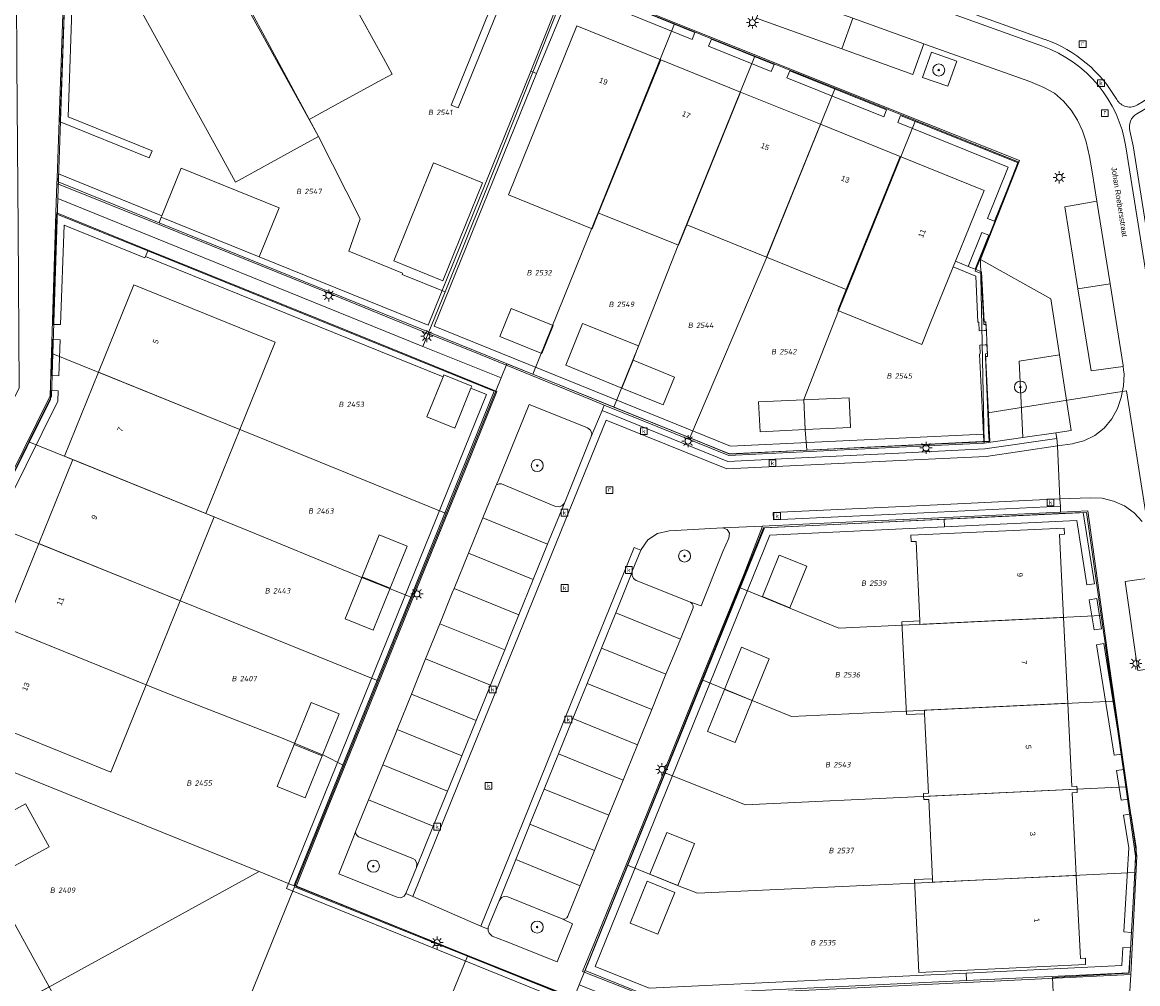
# Model space of a CAD drawing. Header units: metres. Extents: x 207466 to 209466, y 475780 to 477780.
# Tile 104 of 189: x 208340 to 208414, y 476683 to 476747. Entities that reach past the tile are written whole.
import ezdxf
from ezdxf.enums import TextEntityAlignment as Align

# ---------------------------------------------------------------- set-up
doc = ezdxf.new("R2010")
doc.units = ezdxf.units.M
doc.layers.get('0').update_dxf_attribs({"color": 253, "linetype": 'CONTINUOUS'})
for name, color, linetype, lineweight, true_color in [('B-RO-GR-BEPLANTING_CULTUUR_VASTE PLANTENVAK-GV', 7, 'CONTINUOUS', 0, 0x6d8a47), ('B-RO-GR-BOOM-S', 7, 'CONTINUOUS', 0, 0x6d8a47), ('B-RO-OG-BEBOUWING-GV', 7, 'CONTINUOUS', 0, 0xa50000), ('N-RO-GR-GROENVOORZIENING-GV', 7, 'CONTINUOUS', 0, 0x6d8a47)]:
    doc.layers.add(name, color=color, linetype=linetype, lineweight=lineweight, true_color=true_color)
for name, color, linetype, lineweight in [('B-RO-KL-ET_LS_OV_LICHTMAST-S', 253, 'CONTINUOUS', 0), ('B-RO-OG-BEBOUWING-T18', 7, 'CONTINUOUS', 0), ('B-RO-OG-TERREIN_ERF-GV', 253, 'CONTINUOUS', 0), ('B-RO-OG-TERREIN_ONBEGROEID-GV', 253, 'CONTINUOUS', 0), ('B-RO-RI-GWA_KOLK-S', 253, 'CONTINUOUS', 0), ('B-RO-RI-GWA_RIOOLPUT-S', 253, 'CONTINUOUS', 0), ('B-RO-VH-VERHARDING_STRAATBAKSTEEN-GV', 253, 'CONTINUOUS', 0), ('B-WE-KG-GRENS_PERCEEL-GV', 150, 'CONTINUOUS', 18), ('B-WE-KG-GRENS_PERCEEL-S', 150, 'CONTINUOUS', 25), ('N-RO-IE-TERREINAFSCHEIDING_KUNSTMATIG_MUUR-GV', 253, 'CONTINUOUS', 0), ('N-RO-KL-ET_LS_OV_LICHTMAST-S', 253, 'CONTINUOUS', 0), ('N-RO-OG-TOPOGRAFIE-T18', 7, 'CONTINUOUS', 0), ('N-RO-RI-GWA_KOLK-S', 253, 'CONTINUOUS', 0), ('N-RO-VH-VERHARDING_STRAATBAKSTEEN-GV', 253, 'CONTINUOUS', 0)]:
    doc.layers.add(name, color=color, linetype=linetype, lineweight=lineweight)
doc.styles.add('NLCS-ISO', font='NLCS-ISO.ttf')
doc.styles.add('NLCS-ISO-M200-T18', font='NLCS-ISO.ttf', dxfattribs={"height": 1.8})

# ---------------------------------------------------------------- blocks, each defined once
blk = doc.blocks.new('SKL-ET_OV_LICHTMAST-SO1')
at = {"color": 0, "linetype": 'ByBlock', "lineweight": -2}
blk.add_circle((0, 0), 1, dxfattribs=at)
for points in [[(-1.25, 0), (-2, 0)], [(-1.4142, 1.4142), (-0.8839, 0.8839)], [(0, 2), (0, 1.25)], [(0.8839, 0.8839), (1.4142, 1.4142)], [(2, 0), (1.25, 0)], [(-1.4142, -1.4142), (-0.8839, -0.8839)], [(0, -1.25), (0, -2)], [(0.8839, -0.8839), (1.4142, -1.4142)]]:
    blk.add_open_spline(points, degree=1, dxfattribs=at)
blk = doc.blocks.new('SRI-KOLK-SO1')
at = {"color": 0, "linetype": 'ByBlock', "lineweight": -2, "flags": 128}
blk.add_lwpolyline([(-1.125, -1.125), (1.125, -1.125), (1.125, 1.125), (-1.125, 1.125), (-1.125, -1.125)], dxfattribs=at)
at = {"color": 0, "linetype": 'ByBlock', "lineweight": -2, "insert": (0, 0), "char_height": 1.5, "attachment_point": 5, "line_spacing_factor": 0.8, "style": 'NLCS-ISO'}
blk.add_mtext('{\\C0;k}', dxfattribs=at)
blk = doc.blocks.new('SRI-PUT_INSPECTIEPUT_RIOOLPUT-SO1')
at = {"color": 0, "linetype": 'ByBlock', "lineweight": -2, "flags": 128}
blk.add_lwpolyline([(-1.125, -1.125), (1.125, -1.125), (1.125, 1.125), (-1.125, 1.125), (-1.125, -1.125)], dxfattribs=at)
at = {"color": 0, "linetype": 'ByBlock', "lineweight": -2, "insert": (0, 0.2828), "char_height": 1.5, "attachment_point": 5, "line_spacing_factor": 0.8, "style": 'NLCS-ISO'}
blk.add_mtext('{\\C0;r}', dxfattribs=at)
blk = doc.blocks.new('SGR-BOOM_01-SO1')
at = {"linetype": 'Continuous'}
h = blk.add_hatch(color=0, dxfattribs=at)
edge = h.paths.add_edge_path()
edge.add_arc((0, 0), 0.25, 0, 360)
at = {"color": 0, "linetype": 'ByBlock', "lineweight": -2}
for radius in [2, 0.25]:
    blk.add_circle((0, 0), radius, dxfattribs=at)
blk = doc.blocks.new('SKG-PERCEELNUMMER-SO')
at = {"style": 'NLCS-ISO', "oblique": 10, "flags": 1}
blk.add_attdef('GEMEENTECODE', text='', height=1.8, dxfattribs=at).set_placement((0, 2.55), align=Align.MIDDLE_CENTER)
at = {"style": 'NLCS-ISO', "oblique": 10}
blk.add_attdef('SECTIE', text='', height=1.8, dxfattribs=at).set_placement((-0.5, 0), align=Align.MIDDLE_RIGHT)
blk.add_attdef('PERCEELNUMMER', text='', height=1.8, dxfattribs=at).set_placement((0.5, 0), align=Align.MIDDLE_LEFT)

msp = doc.modelspace()

# ---------------------------------------------------------------- linework, layer by layer
at = {"layer": 'B-RO-GR-BEPLANTING_CULTUUR_VASTE PLANTENVAK-GV', "flags": 128}
for points in [[(208403.14, 476730.834), (208403.381, 476718.658), (208405.936, 476719.032), (208405.693, 476724.085), (208408.357, 476724.509), (208408.313, 476724.789), (208407.789, 476728.215), (208403.14, 476730.834)], [(208405.936, 476719.032), (208408.125, 476719.352), (208409.148, 476719.501), (208408.357, 476724.509), (208405.693, 476724.085), (208405.936, 476719.032)], [(208375.562, 476714.696), (208377.332, 476719.092), (208377.369, 476719.305), (208377.284, 476719.514), (208377.089, 476719.679), (208376.17, 476720.045), (208373.222, 476721.217), (208371.164, 476716.169), (208370.987, 476715.778), (208371.072, 476715.89), (208371.244, 476715.962), (208371.386, 476715.958), (208374.973, 476714.461), (208375.209, 476714.443), (208375.393, 476714.503), (208375.562, 476714.696)], [(208383.914, 476708.134), (208384.628, 476707.895), (208386.059, 476711.473), (208386.461, 476712.36), (208386.497, 476712.688), (208386.35, 476712.936), (208386.049, 476713.043), (208382.504, 476712.863), (208381.723, 476712.681), (208381.083, 476712.256), (208380.656, 476711.61), (208380.636, 476711.562), (208380.055, 476710.171), (208380.058, 476709.895), (208380.149, 476709.697), (208380.323, 476709.57), (208383.914, 476708.134)], [(208363.537, 476688.972), (208364.477, 476688.59), (208364.719, 476688.55), (208364.935, 476688.65), (208365.055, 476688.82), (208365.064, 476688.833), (208365.768, 476690.546), (208365.788, 476690.815), (208365.665, 476691.049), (208365.509, 476691.154), (208361.907, 476692.592), (208361.752, 476692.733), (208361.715, 476692.888), (208361.739, 476692.982), (208361.58, 476692.561), (208360.608, 476690.13), (208363.537, 476688.972)], [(208371.701, 476685.654), (208375.088, 476684.312), (208376.1, 476686.817), (208375.408, 476687.153), (208371.82, 476688.609), (208371.579, 476688.635), (208371.398, 476688.559), (208371.242, 476688.336), (208370.518, 476686.6), (208370.516, 476686.473), (208370.515, 476686.363), (208370.571, 476686.192), (208370.784, 476686.012), (208371.701, 476685.654)]]:
    msp.add_lwpolyline(points, dxfattribs=at)
at = {"layer": 'B-RO-OG-BEBOUWING-GV', "flags": 128}
for points in [[(208352.607, 476751.059), (208358.083, 476741.128), (208358.649, 476740.101), (208360.364, 476741.038), (208363.476, 476742.739), (208364.151, 476743.108), (208363.573, 476744.156), (208358.098, 476754.086), (208352.607, 476751.059)], [(208352.592, 476738.101), (208353.777, 476735.951), (208357.848, 476738.196), (208359.268, 476738.978), (208358.649, 476740.101), (208358.083, 476741.128), (208352.607, 476751.059), (208347.116, 476748.031), (208352.592, 476738.101)], [(208377.391, 476732.859), (208377.822, 476733.917), (208378.371, 476735.263), (208381.956, 476744.06), (208376.395, 476746.313), (208372.828, 476737.508), (208371.853, 476735.102), (208377.391, 476732.859)], [(208377.962, 476733.861), (208378.069, 476733.817), (208383.128, 476731.768), (208383.673, 476733.115), (208387.239, 476741.92), (208381.956, 476744.06), (208378.371, 476735.263), (208377.822, 476733.917), (208377.962, 476733.861)], [(208392.522, 476739.78), (208387.239, 476741.92), (208383.673, 476733.115), (208388.956, 476730.975), (208392.522, 476739.78)], [(208397.805, 476737.641), (208392.522, 476739.78), (208388.956, 476730.975), (208394.239, 476728.835), (208397.805, 476737.641)], [(208399.8, 476726.583), (208401.32, 476730.337), (208401.471, 476730.707), (208403.366, 476735.388), (208397.805, 476737.641), (208394.239, 476728.835), (208393.675, 476727.443), (208399.236, 476725.191), (208399.8, 476726.583)], [(208348.89, 476733.717), (208348.852, 476733.625), (208355.34, 476730.997), (208356.654, 476734.241), (208350.166, 476736.869), (208348.89, 476733.717)], [(208364.257, 476730.73), (208367.501, 476729.416), (208370.129, 476735.904), (208366.885, 476737.218), (208364.257, 476730.73)], [(208344.694, 476723.36), (208354.056, 476719.568), (208356.398, 476725.352), (208347.037, 476729.143), (208344.694, 476723.36)], [(208374.823, 476726.45), (208372.043, 476727.576), (208371.292, 476725.723), (208374.072, 476724.596), (208374.823, 476726.45)], [(208380.115, 476724.161), (208380.46, 476725.104), (208376.766, 476726.58), (208375.655, 476723.82), (208379.364, 476722.313), (208380.115, 476724.161)], [(208382.861, 476723.032), (208380.115, 476724.161), (208379.364, 476722.313), (208382.107, 476721.198), (208382.861, 476723.032)], [(208354.056, 476719.568), (208344.694, 476723.36), (208342.442, 476717.799), (208342.998, 476717.573), (208351.803, 476714.007), (208354.056, 476719.568)], [(208369.371, 476722.293), (208369.427, 476722.432), (208367.573, 476723.183), (208367.517, 476723.044), (208366.447, 476720.402), (208368.301, 476719.651), (208369.371, 476722.293)], [(208391.425, 476721.524), (208388.431, 476721.389), (208388.523, 476719.416), (208391.52, 476719.562), (208391.425, 476721.524)], [(208394.419, 476721.658), (208391.425, 476721.524), (208391.52, 476719.562), (208394.517, 476719.708), (208394.419, 476721.658)], [(208351.803, 476714.007), (208342.998, 476717.573), (208340.746, 476712.012), (208350.107, 476708.22), (208352.359, 476713.782), (208351.803, 476714.007)], [(208362.158, 476709.813), (208364.012, 476709.062), (208365.138, 476711.843), (208363.284, 476712.593), (208362.158, 476709.813)], [(208408.371, 476712.6), (208408.698, 476712.621), (208408.678, 476713.026), (208398.515, 476712.556), (208398.533, 476712.146), (208398.863, 476712.142), (208399.112, 476706.881), (208399.123, 476706.651), (208408.641, 476707.11), (208408.371, 476712.6)], [(208350.107, 476708.22), (208340.746, 476712.012), (208338.493, 476706.451), (208347.854, 476702.659), (208350.107, 476708.22)], [(208391.624, 476710.507), (208389.783, 476711.249), (208388.677, 476708.502), (208390.489, 476707.749), (208391.624, 476710.507)], [(208364.012, 476709.062), (208362.158, 476709.813), (208361.032, 476707.032), (208362.885, 476706.281), (208364.012, 476709.062)], [(208408.641, 476707.11), (208399.123, 476706.651), (208399.112, 476706.881), (208397.925, 476706.825), (208398.222, 476700.68), (208399.425, 476700.735), (208399.414, 476700.973), (208408.916, 476701.43), (208408.641, 476707.11)], [(208347.854, 476702.659), (208338.493, 476706.451), (208336.151, 476700.667), (208345.512, 476696.876), (208347.854, 476702.659)], [(208389.127, 476704.377), (208387.294, 476705.136), (208386.166, 476702.353), (208388.001, 476701.61), (208389.127, 476704.377)], [(208388.001, 476701.61), (208386.166, 476702.353), (208385.037, 476699.571), (208386.875, 476698.842), (208388.001, 476701.61)], [(208357.653, 476698.691), (208359.507, 476697.94), (208360.633, 476700.72), (208358.779, 476701.471), (208357.653, 476698.691)], [(208408.916, 476701.43), (208399.414, 476700.973), (208399.425, 476700.735), (208399.682, 476695.48), (208399.345, 476695.464), (208399.359, 476695.254), (208409.532, 476695.744), (208409.519, 476695.943), (208409.192, 476695.927), (208408.916, 476701.43)], [(208359.507, 476697.94), (208357.653, 476698.691), (208356.527, 476695.91), (208358.38, 476695.159), (208359.507, 476697.94)], [(208409.202, 476695.493), (208409.536, 476695.527), (208409.532, 476695.744), (208399.359, 476695.254), (208399.373, 476695.045), (208399.701, 476695.064), (208399.946, 476689.806), (208399.958, 476689.572), (208409.477, 476690.03), (208409.202, 476695.493)], [(208333.717, 476691.398), (208335.276, 476688.558), (208341.413, 476691.926), (208339.854, 476694.766), (208333.717, 476691.398)], [(208384.181, 476692.134), (208382.347, 476692.88), (208381.232, 476690.116), (208383.067, 476689.36), (208384.181, 476692.134)], [(208382.874, 476688.888), (208381.052, 476689.645), (208379.913, 476686.854), (208381.741, 476686.129), (208382.874, 476688.888)], [(208409.477, 476690.03), (208399.958, 476689.572), (208399.946, 476689.806), (208398.75, 476689.75), (208399.055, 476683.604), (208410.098, 476684.134), (208410.082, 476684.549), (208409.754, 476684.532), (208409.733, 476684.957), (208409.477, 476690.03)], [(208341.428, 476682.649), (208338.426, 476688.119), (208328.485, 476682.663), (208330.2, 476679.538), (208329.674, 476679.249), (208330.961, 476676.904), (208341.428, 476682.649)]]:
    msp.add_lwpolyline(points, dxfattribs=at)
at = {"layer": 'B-RO-OG-TERREIN_ERF-GV', "flags": 128}
for points in [[(208352.592, 476738.101), (208347.116, 476748.031), (208352.607, 476751.059), (208358.098, 476754.086), (208363.573, 476744.156), (208364.151, 476743.108), (208363.476, 476742.739), (208360.364, 476741.038), (208358.649, 476740.101), (208359.268, 476738.978), (208357.848, 476738.196), (208353.777, 476735.951), (208352.592, 476738.101)], [(208342.388, 476749.03), (208341.951, 476736.213), (208341.937, 476735.859), (208348.979, 476733.027), (208359.796, 476728.651), (208366.332, 476725.993), (208366.577, 476725.893), (208369.975, 476724.522), (208377.395, 476721.509), (208378.205, 476721.181)], [(208378.205, 476721.181), (208386.459, 476717.843), (208391.825, 476718.114), (208397.732, 476718.391), (208403.381, 476718.658), (208403.14, 476730.834), (208405.715, 476737.376), (208397.508, 476740.652), (208388.962, 476744.079), (208378.978, 476748.101)], [(208377.391, 476732.859), (208371.853, 476735.102), (208372.828, 476737.508), (208376.395, 476746.313), (208381.956, 476744.06), (208387.239, 476741.92), (208392.522, 476739.78), (208397.805, 476737.641), (208403.366, 476735.388), (208401.471, 476730.707), (208401.32, 476730.337), (208399.8, 476726.583), (208399.236, 476725.191), (208393.675, 476727.443), (208394.239, 476728.835), (208388.956, 476730.975), (208383.673, 476733.115), (208383.128, 476731.768), (208378.069, 476733.817), (208377.962, 476733.861), (208377.822, 476733.917), (208377.391, 476732.859)], [(208348.852, 476733.625), (208348.89, 476733.717), (208350.166, 476736.869), (208356.654, 476734.241), (208355.34, 476730.997), (208348.852, 476733.625)], [(208364.257, 476730.73), (208366.885, 476737.218), (208370.129, 476735.904), (208367.501, 476729.416), (208364.257, 476730.73)], [(208369.317, 476684.661), (208366.246, 476685.888), (208360.655, 476688.142), (208357.787, 476689.302), (208359.481, 476693.524), (208362.322, 476700.461), (208366.076, 476709.744), (208369.001, 476716.936), (208371.092, 476722.084), (208365.351, 476724.415), (208359.195, 476726.922), (208348.087, 476731.404), (208341.858, 476733.94), (208341.857, 476733.909), (208341.477, 476721.797), (208336.206, 476711.158)], [(208347.854, 476702.659), (208345.512, 476696.876), (208336.151, 476700.667), (208338.493, 476706.451), (208340.746, 476712.012), (208342.998, 476717.573), (208342.442, 476717.799), (208344.694, 476723.36), (208347.037, 476729.143), (208356.398, 476725.352), (208354.056, 476719.568), (208351.803, 476714.007), (208352.359, 476713.782), (208350.107, 476708.22), (208347.854, 476702.659)], [(208374.823, 476726.45), (208374.072, 476724.596), (208371.292, 476725.723), (208372.043, 476727.576), (208374.823, 476726.45)], [(208379.364, 476722.313), (208375.655, 476723.82), (208376.766, 476726.58), (208380.46, 476725.104), (208380.115, 476724.161), (208382.861, 476723.032), (208382.107, 476721.198), (208379.364, 476722.313)], [(208369.371, 476722.293), (208368.301, 476719.651), (208366.447, 476720.402), (208367.517, 476723.044), (208367.573, 476723.183), (208369.427, 476722.432), (208369.371, 476722.293)], [(208391.52, 476719.562), (208388.523, 476719.416), (208388.431, 476721.389), (208391.425, 476721.524), (208394.419, 476721.658), (208394.517, 476719.708), (208391.52, 476719.562)], [(208394.051, 476682.53), (208413.093, 476683.46), (208413.494, 476691.299), (208412.943, 476695.107), (208411.533, 476704.944), (208410.237, 476714.179), (208408.443, 476714.093), (208398.471, 476713.618), (208391.364, 476713.293), (208388.685, 476713.162), (208387.465, 476710.009), (208384.831, 476703.504), (208382.077, 476696.721), (208380.142, 476691.928), (208377.632, 476685.744), (208376.77, 476683.665), (208381.206, 476681.911), (208394.051, 476682.53)], [(208362.158, 476709.813), (208363.284, 476712.593), (208365.138, 476711.843), (208364.012, 476709.062), (208362.885, 476706.281), (208361.032, 476707.032), (208362.158, 476709.813)], [(208399.425, 476700.735), (208398.222, 476700.68), (208397.925, 476706.825), (208399.112, 476706.881), (208398.863, 476712.142), (208398.533, 476712.146), (208398.515, 476712.556), (208408.678, 476713.026), (208408.698, 476712.621), (208408.371, 476712.6), (208408.641, 476707.11), (208408.916, 476701.43), (208409.192, 476695.927), (208409.519, 476695.943), (208409.532, 476695.744), (208409.536, 476695.527), (208409.202, 476695.493), (208409.477, 476690.03), (208409.733, 476684.957), (208409.754, 476684.532), (208410.082, 476684.549), (208410.098, 476684.134), (208399.055, 476683.604), (208398.75, 476689.75), (208399.946, 476689.806), (208399.701, 476695.064), (208399.373, 476695.045), (208399.359, 476695.254), (208399.345, 476695.464), (208399.682, 476695.48), (208399.425, 476700.735)], [(208391.624, 476710.507), (208390.489, 476707.749), (208388.677, 476708.502), (208389.783, 476711.249), (208391.624, 476710.507)], [(208388.001, 476701.61), (208386.875, 476698.842), (208385.037, 476699.571), (208386.166, 476702.353), (208387.294, 476705.136), (208389.127, 476704.377), (208388.001, 476701.61)], [(208357.653, 476698.691), (208358.779, 476701.471), (208360.633, 476700.72), (208359.507, 476697.94), (208358.38, 476695.159), (208356.527, 476695.91), (208357.653, 476698.691)], [(208333.717, 476691.398), (208339.854, 476694.766), (208341.413, 476691.926), (208335.276, 476688.558), (208333.717, 476691.398)], [(208384.181, 476692.134), (208383.067, 476689.36), (208381.232, 476690.116), (208382.347, 476692.88), (208384.181, 476692.134)], [(208382.874, 476688.888), (208381.741, 476686.129), (208379.913, 476686.854), (208381.052, 476689.645), (208382.874, 476688.888)], [(208330.961, 476676.904), (208329.674, 476679.249), (208330.2, 476679.538), (208328.485, 476682.663), (208338.426, 476688.119), (208341.428, 476682.649), (208344.431, 476677.179), (208334.489, 476671.723), (208332.774, 476674.848), (208332.248, 476674.559), (208330.961, 476676.904)], [(208335.963, 476668.193), (208342.528, 476665.502), (208348.865, 476662.926), (208352.275, 476661.366), (208358.546, 476658.941), (208358.006, 476657.244), (208358.461, 476657.217), (208367.271, 476656.741), (208380.637, 476655.967), (208395.729, 476655.121), (208396.745, 476655.198), (208408.359, 476657.658), (208409.239, 476657.842), (208408.872, 476665.754), (208408.146, 476681.384), (208407.99, 476681.376), (208394.008, 476680.703), (208380.871, 476680.056), (208373.803, 476682.866), (208369.317, 476684.661)]]:
    msp.add_lwpolyline(points, dxfattribs=at)
at = {"layer": 'B-RO-OG-TERREIN_ONBEGROEID-GV', "flags": 128}
msp.add_lwpolyline([(208399.892, 476744.55), (208399.287, 476742.89), (208400.962, 476742.302), (208401.562, 476743.97), (208399.892, 476744.55)], dxfattribs=at)
at = {"layer": 'B-RO-VH-VERHARDING_STRAATBAKSTEEN-GV', "flags": 128}
for points in [[(208339.23, 476752.857), (208339.286, 476743.826), (208339.357, 476732.827), (208339.424, 476722.316), (208334.26, 476711.91), (208329.45, 476702.193), (208325.056, 476693.306), (208320.146, 476683.385), (208318.354, 476679.758), (208320.253, 476678.846), (208323.613, 476685.688), (208326.784, 476692.082), (208331.32, 476701.278), (208336.206, 476711.158), (208341.477, 476721.797), (208341.857, 476733.909), (208341.858, 476733.94), (208341.937, 476735.859), (208341.951, 476736.213), (208342.388, 476749.03)], [(208393.942, 476744.781), (208394.669, 476746.804), (208390.186, 476748.415), (208389.023, 476748.834), (208388.3, 476746.822), (208393.942, 476744.781)], [(208378.978, 476748.101), (208388.962, 476744.079), (208397.508, 476740.652), (208405.715, 476737.376), (208403.14, 476730.834), (208407.789, 476728.215), (208408.313, 476724.789), (208408.357, 476724.509), (208409.148, 476719.501), (208408.125, 476719.352), (208408.182, 476718.958), (208408.24, 476718.49), (208409.228, 476718.619), (208409.275, 476718.631), (208409.989, 476718.819), (208410.709, 476719.166), (208411.328, 476719.649), (208411.824, 476720.279), (208412.204, 476720.95), (208412.462, 476721.688), (208412.604, 476722.459), (208412.651, 476723.239), (208412.615, 476723.518), (208412.586, 476723.747), (208410.457, 476723.44), (208409.584, 476728.882), (208408.711, 476734.323), (208410.846, 476734.682), (208410.69, 476735.661), (208410.539, 476736.636), (208410.362, 476737.639), (208410.128, 476738.62), (208409.896, 476739.35), (208409.556, 476740.062), (208409.132, 476740.719), (208408.635, 476741.318), (208408.029, 476741.85), (208407.324, 476742.217), (208406.395, 476742.608), (208399.48, 476745.075), (208399.382, 476745.11), (208398.656, 476743.075), (208393.942, 476744.781), (208388.3, 476746.822)], [(208399.382, 476745.11), (208394.669, 476746.804), (208393.942, 476744.781), (208398.656, 476743.075), (208399.382, 476745.11)], [(208399.892, 476744.55), (208401.562, 476743.97), (208400.962, 476742.302), (208399.287, 476742.89), (208399.892, 476744.55)], [(208381.206, 476681.911), (208376.77, 476683.665), (208377.632, 476685.744), (208380.142, 476691.928), (208382.077, 476696.721), (208384.831, 476703.504), (208387.465, 476710.009), (208388.685, 476713.162), (208386.049, 476713.043), (208386.35, 476712.936), (208386.497, 476712.688), (208386.461, 476712.36), (208386.059, 476711.473), (208384.628, 476707.895), (208383.914, 476708.134), (208384.025, 476708.01), (208384.092, 476707.879), (208384.085, 476707.742), (208383.243, 476705.685), (208382.715, 476704.396), (208382.292, 476703.351), (208381.347, 476701.015), (208380.401, 476698.68), (208380.025, 476697.75), (208379.454, 476696.344), (208378.506, 476694.009), (208377.647, 476691.893), (208377.558, 476691.674), (208376.612, 476689.339), (208375.796, 476687.327), (208375.721, 476687.21), (208375.566, 476687.14), (208375.408, 476687.153), (208376.1, 476686.817), (208375.088, 476684.312), (208371.701, 476685.654), (208370.784, 476686.012), (208370.571, 476686.192), (208370.515, 476686.363), (208370.516, 476686.473), (208370.034, 476686.657), (208365.508, 476688.622), (208365.055, 476688.82), (208364.935, 476688.65), (208364.719, 476688.55), (208364.477, 476688.59), (208363.537, 476688.972), (208360.608, 476690.13), (208361.58, 476692.561), (208361.739, 476692.982), (208362.573, 476695.025), (208363.524, 476697.359), (208364.358, 476699.402), (208364.475, 476699.692), (208365.42, 476702.029), (208366.364, 476704.365), (208367.308, 476706.702), (208368.133, 476708.743), (208368.253, 476709.038), (208369.2, 476711.373), (208370.147, 476713.708), (208370.987, 476715.778), (208371.164, 476716.169), (208373.222, 476721.217), (208376.17, 476720.045), (208377.089, 476719.679), (208377.284, 476719.514), (208377.369, 476719.305), (208377.332, 476719.092), (208378.058, 476720.83), (208378.205, 476721.181), (208377.395, 476721.509), (208369.975, 476724.522), (208366.577, 476725.893), (208366.332, 476725.993), (208359.796, 476728.651), (208348.979, 476733.027), (208341.937, 476735.859), (208341.858, 476733.94), (208348.087, 476731.404), (208359.195, 476726.922), (208365.351, 476724.415), (208371.092, 476722.084), (208369.001, 476716.936), (208366.076, 476709.744), (208362.322, 476700.461), (208359.481, 476693.524), (208357.787, 476689.302), (208360.655, 476688.142), (208366.246, 476685.888), (208369.317, 476684.661), (208373.803, 476682.866), (208380.871, 476680.056)], [(208409.584, 476728.882), (208411.716, 476729.223), (208410.846, 476734.682), (208408.711, 476734.323), (208409.584, 476728.882)], [(208412.586, 476723.747), (208412.58, 476723.797), (208411.716, 476729.223), (208409.584, 476728.882), (208410.457, 476723.44), (208412.586, 476723.747)], [(208365.055, 476688.82), (208365.508, 476688.622), (208369.036, 476697.328), (208372.516, 476705.906), (208375.95, 476714.342), (208378.326, 476720.185), (208386.331, 476716.958), (208391.9, 476717.228), (208397.756, 476717.514), (208403.498, 476717.787), (208408.24, 476718.49), (208408.182, 476718.958), (208403.425, 476718.274), (208397.721, 476718.002), (208391.714, 476717.721), (208386.386, 476717.452), (208378.058, 476720.83), (208377.332, 476719.092), (208375.562, 476714.696), (208375.495, 476714.53), (208374.451, 476711.965), (208373.501, 476709.631), (208372.551, 476707.297), (208372.031, 476706.019), (208371.603, 476704.962), (208370.657, 476702.626), (208369.712, 476700.29), (208368.766, 476697.954), (208368.561, 476697.448), (208367.821, 476695.619), (208366.875, 476693.283), (208365.768, 476690.546), (208365.064, 476688.833), (208365.055, 476688.82)], [(208408.182, 476718.958), (208408.125, 476719.352), (208405.936, 476719.032), (208403.381, 476718.658), (208397.732, 476718.391), (208391.825, 476718.114), (208386.459, 476717.843), (208378.205, 476721.181), (208378.058, 476720.83), (208386.386, 476717.452), (208391.714, 476717.721), (208397.721, 476718.002), (208403.425, 476718.274), (208408.182, 476718.958)], [(208365.508, 476688.622), (208370.034, 476686.657), (208372.827, 476693.583), (208376.009, 476701.451), (208380.189, 476711.749), (208380.636, 476711.562), (208380.656, 476711.61), (208381.083, 476712.256), (208381.723, 476712.681), (208382.504, 476712.863), (208386.049, 476713.043), (208388.685, 476713.162), (208391.364, 476713.293), (208398.471, 476713.618), (208408.443, 476714.093), (208408.423, 476714.492), (208398.482, 476714.002), (208389.409, 476713.574), (208389.404, 476714.059), (208398.447, 476714.489), (208408.388, 476714.979), (208408.24, 476718.49), (208403.498, 476717.787), (208397.756, 476717.514), (208391.9, 476717.228), (208386.331, 476716.958), (208378.326, 476720.185), (208375.95, 476714.342), (208372.516, 476705.906), (208369.036, 476697.328), (208365.508, 476688.622)], [(208370.147, 476713.708), (208374.451, 476711.965), (208375.495, 476714.53), (208375.562, 476714.696), (208375.393, 476714.503), (208375.209, 476714.443), (208374.973, 476714.461), (208371.386, 476715.958), (208371.244, 476715.962), (208371.072, 476715.89), (208370.987, 476715.778), (208370.147, 476713.708)], [(208408.423, 476714.492), (208408.388, 476714.979), (208398.447, 476714.489), (208389.404, 476714.059), (208389.409, 476713.574), (208398.482, 476714.002), (208408.423, 476714.492)], [(208413.85, 476713.47), (208413.322, 476714.038), (208412.673, 476714.512), (208411.949, 476714.821), (208411.185, 476715.012), (208410.403, 476715.048), (208408.388, 476714.979)], [(208408.388, 476714.979), (208408.423, 476714.492), (208408.443, 476714.093), (208410.237, 476714.179), (208411.533, 476704.944), (208412.943, 476695.107), (208413.494, 476691.299), (208413.093, 476683.46), (208412.987, 476681.641), (208412.522, 476673.958), (208412.085, 476665.938), (208408.872, 476665.754), (208409.239, 476657.842), (208409.315, 476656.134), (208411.289, 476656.568), (208411.868, 476650.82), (208411.969, 476650.855), (208412.63, 476651.214), (208413.288, 476651.687), (208413.865, 476652.214)], [(208369.2, 476711.373), (208373.501, 476709.631), (208374.451, 476711.965), (208370.147, 476713.708), (208369.2, 476711.373)], [(208370.034, 476686.657), (208370.516, 476686.473), (208370.518, 476686.6), (208371.242, 476688.336), (208371.298, 476688.488), (208372.333, 476691.072), (208373.264, 476693.399), (208373.269, 476693.412), (208374.22, 476695.745), (208375.171, 476698.079), (208376.122, 476700.413), (208376.474, 476701.276), (208377.07, 476702.748), (208378.017, 476705.083), (208378.963, 476707.419), (208379.992, 476709.958), (208380.055, 476710.171), (208380.636, 476711.562), (208380.189, 476711.749), (208376.009, 476701.451), (208372.827, 476693.583), (208370.034, 476686.657)], [(208368.253, 476709.038), (208372.551, 476707.297), (208373.501, 476709.631), (208369.2, 476711.373), (208368.253, 476709.038)], [(208378.963, 476707.419), (208383.243, 476705.685), (208384.085, 476707.742), (208384.092, 476707.879), (208384.025, 476708.01), (208383.914, 476708.134), (208380.323, 476709.57), (208380.149, 476709.697), (208380.058, 476709.895), (208380.055, 476710.171), (208379.992, 476709.958), (208378.963, 476707.419)], [(208413.552, 476703.602), (208415.734, 476703.882), (208415.588, 476704.91), (208414.901, 476709.799), (208412.714, 476709.492), (208413.552, 476703.602)], [(208413.552, 476703.602), (208412.714, 476709.492), (208414.901, 476709.799)], [(208367.308, 476706.702), (208371.603, 476704.962), (208372.031, 476706.019), (208372.551, 476707.297), (208368.253, 476709.038), (208368.133, 476708.743), (208367.308, 476706.702)], [(208378.017, 476705.083), (208382.292, 476703.351), (208382.715, 476704.396), (208383.243, 476705.685), (208378.963, 476707.419), (208378.017, 476705.083)], [(208366.364, 476704.365), (208370.657, 476702.626), (208371.603, 476704.962), (208367.308, 476706.702), (208366.364, 476704.365)], [(208377.07, 476702.748), (208381.347, 476701.015), (208382.292, 476703.351), (208378.017, 476705.083), (208377.07, 476702.748)], [(208365.42, 476702.029), (208369.712, 476700.29), (208370.657, 476702.626), (208366.364, 476704.365), (208365.42, 476702.029)], [(208376.122, 476700.413), (208380.401, 476698.68), (208381.347, 476701.015), (208377.07, 476702.748), (208376.474, 476701.276), (208376.122, 476700.413)], [(208364.475, 476699.692), (208368.766, 476697.954), (208369.712, 476700.29), (208365.42, 476702.029), (208364.475, 476699.692)], [(208375.171, 476698.079), (208379.454, 476696.344), (208380.025, 476697.75), (208380.401, 476698.68), (208376.122, 476700.413), (208375.171, 476698.079)], [(208363.524, 476697.359), (208367.821, 476695.619), (208368.561, 476697.448), (208368.766, 476697.954), (208364.475, 476699.692), (208364.358, 476699.402), (208363.524, 476697.359)], [(208374.22, 476695.745), (208378.506, 476694.009), (208379.454, 476696.344), (208375.171, 476698.079), (208374.22, 476695.745)], [(208362.573, 476695.025), (208366.875, 476693.283), (208367.821, 476695.619), (208363.524, 476697.359), (208362.573, 476695.025)], [(208373.269, 476693.412), (208377.558, 476691.674), (208377.647, 476691.893), (208378.506, 476694.009), (208374.22, 476695.745), (208373.269, 476693.412)], [(208365.768, 476690.546), (208366.875, 476693.283), (208362.573, 476695.025), (208361.739, 476692.982), (208361.715, 476692.888), (208361.752, 476692.733), (208361.907, 476692.592), (208365.509, 476691.154), (208365.665, 476691.049), (208365.788, 476690.815), (208365.768, 476690.546)], [(208372.333, 476691.072), (208376.612, 476689.339), (208377.558, 476691.674), (208373.269, 476693.412), (208373.264, 476693.399), (208372.333, 476691.072)], [(208375.408, 476687.153), (208375.566, 476687.14), (208375.721, 476687.21), (208375.796, 476687.327), (208376.612, 476689.339), (208372.333, 476691.072), (208371.298, 476688.488), (208371.242, 476688.336), (208371.398, 476688.559), (208371.579, 476688.635), (208371.82, 476688.609), (208375.408, 476687.153)], [(208412.987, 476681.641), (208413.093, 476683.46), (208394.051, 476682.53)]]:
    msp.add_lwpolyline(points, dxfattribs=at)
at = {"layer": 'B-WE-KG-GRENS_PERCEEL-GV'}
for points in [[(208370.272, 476735.184), (208375.86, 476749.255), (208356.937, 476756.868), (208351.303, 476753.795), (208359.268, 476738.978), (208362.022, 476733.529), (208361.272, 476731.367), (208364.841, 476729.93), (208364.805, 476729.841), (208367.649, 476728.692)], [(208366.529, 476725.92), (208367.649, 476728.692), (208364.805, 476729.841), (208364.841, 476729.93), (208361.272, 476731.367), (208362.022, 476733.529), (208359.268, 476738.978), (208351.303, 476753.795), (208342.473, 476748.979), (208342.005, 476734.86), (208366.187, 476725.073)], [(208375.86, 476749.255), (208370.272, 476735.184), (208367.649, 476728.692), (208366.529, 476725.92), (208366.187, 476725.073), (208371.365, 476722.977), (208371.745, 476723.913), (208373.46, 476723.22), (208382.866, 476746.44), (208379.008, 476747.988)], [(208380.098, 476724.158), (208380.474, 476725.088), (208383.108, 476731.776), (208388.184, 476744.305), (208382.866, 476746.44), (208373.46, 476723.22), (208378.834, 476721.047)], [(208383.108, 476731.776), (208380.474, 476725.088), (208380.098, 476724.158), (208378.834, 476721.047), (208383.876, 476719.008), (208388.965, 476730.972), (208393.502, 476742.171), (208388.184, 476744.305)], [(208383.876, 476719.008), (208386.516, 476717.941), (208391.63, 476718.193), (208391.521, 476719.553), (208391.429, 476721.551), (208393.712, 476727.428), (208398.82, 476740.037), (208393.502, 476742.171), (208388.965, 476730.972)], [(208391.63, 476718.193), (208403.703, 476718.787), (208403.669, 476719.43), (208403.617, 476720.669), (208403.46, 476724.402), (208403.596, 476724.408), (208403.504, 476726.525), (208403.343, 476726.526), (208403.178, 476729.893), (208402.786, 476730.05), (208403.068, 476730.77), (208405.63, 476737.304), (208398.82, 476740.037), (208393.712, 476727.428), (208391.429, 476721.551), (208391.521, 476719.553)], [(208366.187, 476725.073), (208342.005, 476734.86), (208341.663, 476724.567), (208355.202, 476719.096), (208367.723, 476714.009), (208371.365, 476722.977)], [(208367.723, 476714.009), (208355.202, 476719.096), (208341.663, 476724.567), (208341.571, 476721.782), (208340.069, 476718.74), (208354.619, 476712.86), (208361.277, 476710.108), (208362.186, 476709.748), (208364.092, 476708.994), (208365.461, 476708.44)], [(208365.461, 476708.44), (208364.092, 476708.994), (208362.186, 476709.748), (208361.277, 476710.108), (208354.619, 476712.86), (208340.069, 476718.74), (208337.404, 476713.345), (208352.359, 476707.302), (208363.215, 476702.909)], [(208397.936, 476706.596), (208411.138, 476707.238), (208410.164, 476714.063), (208388.754, 476713.062), (208387.154, 476709.095), (208390.496, 476707.739), (208393.739, 476706.416)], [(208360.938, 476697.303), (208363.215, 476702.909), (208352.359, 476707.302), (208337.404, 476713.345), (208334.74, 476707.951), (208348.997, 476702.189), (208356.807, 476699.132), (208359.637, 476697.981)], [(208388.006, 476701.622), (208390.605, 476700.551), (208398.213, 476700.903), (208411.946, 476701.571), (208411.138, 476707.238), (208397.936, 476706.596), (208393.739, 476706.416), (208390.496, 476707.739), (208387.154, 476709.095), (208384.685, 476702.975)], [(208360.938, 476697.303), (208359.637, 476697.981), (208356.807, 476699.132), (208348.997, 476702.189), (208334.74, 476707.951), (208330.891, 476700.159), (208355.329, 476690.278), (208357.697, 476689.321)], [(208399.692, 476695.268), (208412.754, 476695.904), (208411.946, 476701.571), (208398.213, 476700.903), (208390.605, 476700.551), (208388.006, 476701.622), (208384.685, 476702.975), (208382.206, 476696.829), (208387.569, 476694.711)], [(208330.891, 476700.159), (208323.751, 476685.702), (208329.121, 476675.894), (208355.329, 476690.278)], [(208413.353, 476690.227), (208413.412, 476691.295), (208412.754, 476695.904), (208399.692, 476695.268), (208387.569, 476694.711), (208382.206, 476696.829), (208379.74, 476690.717), (208383.061, 476689.368), (208384.383, 476688.862), (208398.767, 476689.517)], [(208329.121, 476675.894), (208332.59, 476669.557), (208347.161, 476663.748), (208350.554, 476671.771), (208357.681, 476689.282), (208357.697, 476689.321), (208355.329, 476690.278)], [(208379.74, 476690.717), (208376.539, 476682.781), (208378.999, 476681.803), (208381.016, 476681.001), (208385.019, 476681.194), (208390.677, 476681.466), (208396.343, 476681.738), (208402.061, 476682.013), (208405.622, 476682.185), (208407.953, 476682.297), (208407.904, 476683.261), (208412.986, 476683.546), (208413.353, 476690.227), (208398.767, 476689.517), (208384.383, 476688.862), (208383.061, 476689.368)], [(208360.134, 476662.586), (208365.066, 476674.741), (208369.138, 476684.675), (208357.681, 476689.282), (208350.554, 476671.771), (208347.161, 476663.748), (208348.832, 476663.082), (208348.859, 476662.941), (208358.504, 476658.609)], [(208376.864, 476656.264), (208376.103, 476674.641), (208378.999, 476681.803), (208376.539, 476682.781), (208376.164, 476681.85), (208369.138, 476684.675), (208365.066, 476674.741), (208360.134, 476662.586), (208358.504, 476658.609), (208357.974, 476657.314)]]:
    msp.add_lwpolyline(points, close=True, dxfattribs=at)
for points in [[(208337.404, 476713.345), (208340.069, 476718.74), (208341.571, 476721.782), (208341.663, 476724.567), (208342.005, 476734.86), (208342.473, 476748.979)], [(208379.008, 476747.988), (208382.866, 476746.44), (208388.184, 476744.305), (208393.502, 476742.171), (208398.82, 476740.037), (208405.63, 476737.304), (208403.068, 476730.77), (208402.786, 476730.05), (208403.178, 476729.893), (208403.343, 476726.526), (208403.504, 476726.525), (208403.596, 476724.408), (208403.46, 476724.402), (208403.617, 476720.669), (208411.811, 476721.967), (208412.799, 476722.124), (208414.27, 476712.872)], [(208414.27, 476712.872), (208412.799, 476722.124), (208411.811, 476721.967), (208403.617, 476720.669), (208403.669, 476719.43), (208403.703, 476718.787), (208391.63, 476718.193), (208386.516, 476717.941), (208383.876, 476719.008), (208378.834, 476721.047), (208373.46, 476723.22), (208371.745, 476723.913), (208371.365, 476722.977), (208367.723, 476714.009), (208365.461, 476708.44), (208363.215, 476702.909), (208360.938, 476697.303), (208357.697, 476689.321), (208357.681, 476689.282), (208369.138, 476684.675), (208376.164, 476681.85)], [(208376.539, 476682.781), (208379.74, 476690.717), (208382.206, 476696.829), (208384.685, 476702.975), (208387.154, 476709.095), (208388.754, 476713.062), (208410.164, 476714.063), (208411.138, 476707.238), (208411.946, 476701.571), (208412.754, 476695.904), (208413.412, 476691.295), (208413.353, 476690.227), (208412.986, 476683.546), (208407.904, 476683.261), (208407.953, 476682.297)]]:
    msp.add_lwpolyline(points, dxfattribs=at)
at = {"layer": 'N-RO-GR-GROENVOORZIENING-GV', "flags": 128}
for points in [[(208372.465, 476750.595), (208356.95, 476756.851), (208342.481, 476748.943), (208342.158, 476739.95), (208348.057, 476737.561), (208348.245, 476738.024), (208342.671, 476740.282), (208342.971, 476748.641), (208356.982, 476756.299), (208371.814, 476750.319), (208368.06, 476741.05), (208368.523, 476740.863), (208372.465, 476750.595)], [(208378.854, 476748.019), (208375.712, 476749.286), (208373.338, 476743.293), (208373.708, 476743.143), (208375.988, 476748.636), (208378.667, 476747.556), (208378.854, 476748.019)], [(208380.119, 476747.509), (208379.932, 476747.046), (208384.025, 476745.395), (208384.212, 476745.859), (208380.119, 476747.509)], [(208385.3, 476745.42), (208385.113, 476744.957), (208389.263, 476743.283), (208389.45, 476743.747), (208385.3, 476745.42)], [(208373.708, 476743.143), (208373.338, 476743.293), (208366.523, 476726.467), (208355.34, 476730.997), (208348.852, 476733.625), (208348.702, 476733.254), (208378.15, 476721.326), (208386.491, 476717.948), (208403.347, 476718.758), (208403.323, 476719.258), (208386.577, 476718.453), (208366.931, 476726.41), (208373.708, 476743.143)], [(208390.494, 476743.326), (208390.307, 476742.862), (208396.716, 476740.278), (208396.903, 476740.742), (208390.494, 476743.326)], [(208397.83, 476740.368), (208397.644, 476739.904), (208404.97, 476736.95), (208403.593, 476733.549), (208404.056, 476733.361), (208405.621, 476737.226), (208397.83, 476740.368)], [(208342.034, 476736.494), (208342.015, 476735.962), (208348.702, 476733.254), (208348.852, 476733.625), (208348.89, 476733.717), (208342.034, 476736.494)], [(208341.677, 476726.53), (208342.176, 476726.513), (208342.413, 476733.104), (208347.763, 476730.937), (208347.801, 476731.03), (208347.951, 476731.4), (208341.939, 476733.835), (208341.677, 476726.53)], [(208403.681, 476732.435), (208403.217, 476732.622), (208402.305, 476730.37), (208402.768, 476730.182), (208403.681, 476732.435)], [(208407.723, 476680.925), (208407.703, 476681.324), (208380.752, 476680.029), (208357.659, 476689.382), (208370.911, 476722.101), (208347.951, 476731.4), (208347.801, 476731.03), (208367.517, 476723.044), (208367.573, 476723.183), (208369.427, 476722.432), (208369.371, 476722.293), (208370.39, 476721.88), (208357.138, 476689.162), (208380.684, 476679.625), (208407.723, 476680.925)], [(208341.641, 476725.529), (208341.555, 476723.141), (208342.055, 476723.124), (208342.14, 476725.512), (208341.641, 476725.529)], [(208341.519, 476722.14), (208341.498, 476721.563), (208338.412, 476715.323), (208338.861, 476715.101), (208341.994, 476721.437), (208342.019, 476722.121), (208341.519, 476722.14)], [(208410.679, 476709.348), (208409.928, 476714.069), (208408.336, 476713.992), (208400.73, 476713.627), (208400.754, 476713.127), (208409.505, 476713.548), (208410.185, 476709.269), (208410.679, 476709.348)], [(208400.754, 476713.127), (208400.73, 476713.627), (208388.825, 476713.054), (208376.947, 476683.728), (208381.096, 476682.047), (208402.2, 476683.062), (208402.176, 476683.561), (208381.181, 476682.552), (208377.598, 476684.004), (208389.169, 476712.57), (208400.754, 476713.127)], [(208410.836, 476708.36), (208410.342, 476708.282), (208410.659, 476706.294), (208411.153, 476706.372), (208410.836, 476708.36)], [(208411.31, 476705.383), (208410.816, 476705.304), (208411.98, 476697.988), (208412.474, 476698.066), (208411.31, 476705.383)], [(208412.635, 476697.051), (208412.141, 476696.972), (208412.453, 476695.01), (208412.947, 476695.089), (208412.635, 476697.051)], [(208413.104, 476694.1), (208412.611, 476694.021), (208412.954, 476691.861), (208412.628, 476686.283), (208413.127, 476686.254), (208413.456, 476691.886), (208413.104, 476694.1)], [(208413.067, 476685.227), (208412.568, 476685.256), (208412.498, 476684.058), (208402.176, 476683.561), (208402.2, 476683.062), (208412.971, 476683.58), (208413.067, 476685.227)]]:
    msp.add_lwpolyline(points, dxfattribs=at)
at = {"layer": 'N-RO-IE-TERREINAFSCHEIDING_KUNSTMATIG_MUUR-GV', "flags": 128}
for points in [[(208403.207, 476730.004), (208402.768, 476730.182), (208402.305, 476730.37), (208401.471, 476730.707), (208401.32, 476730.337), (208402.82, 476729.729), (208402.966, 476726.682), (208403.016, 476726.684), (208403.044, 476726.105), (208403.394, 476726.122), (208403.514, 476726.128), (208403.486, 476726.707), (208403.366, 476726.701), (208403.207, 476730.004)], [(208403.468, 476724.584), (208403.588, 476724.589), (208403.56, 476725.169), (208403.44, 476725.163), (208403.09, 476725.146), (208403.118, 476724.567), (208403.068, 476724.564), (208403.323, 476719.258), (208403.347, 476718.758), (208403.747, 476718.777), (208403.468, 476724.584)]]:
    msp.add_lwpolyline(points, dxfattribs=at)
at = {"layer": 'N-RO-VH-VERHARDING_STRAATBAKSTEEN-GV', "flags": 128}
for points in [[(208407.244, 476744.953), (208359.707, 476762.034)], [(208359.707, 476762.034), (208407.244, 476744.953)], [(208359.869, 476762.486), (208407.406, 476745.404)], [(208407.406, 476745.404), (208359.869, 476762.486)], [(208394.669, 476746.804), (208399.382, 476745.11), (208399.48, 476745.075), (208406.395, 476742.608), (208407.324, 476742.217), (208408.029, 476741.85), (208408.635, 476741.318), (208409.132, 476740.719), (208409.556, 476740.062), (208409.896, 476739.35), (208410.128, 476738.62), (208410.362, 476737.639), (208410.539, 476736.636), (208410.69, 476735.661), (208410.846, 476734.682), (208411.716, 476729.223), (208412.58, 476723.797), (208412.586, 476723.747), (208412.615, 476723.518), (208412.651, 476723.239), (208412.604, 476722.459), (208412.462, 476721.688), (208412.204, 476720.95), (208411.824, 476720.279), (208411.328, 476719.649), (208410.709, 476719.166), (208409.989, 476718.819), (208409.275, 476718.631), (208409.228, 476718.619), (208408.24, 476718.49), (208408.388, 476714.979), (208410.403, 476715.048), (208411.185, 476715.012), (208411.949, 476714.821), (208412.673, 476714.512), (208413.322, 476714.038), (208413.85, 476713.47)], [(208413.029, 476739.347), (208413.245, 476738.356), (208420.426, 476693.203)], [(208420.426, 476693.203), (208413.245, 476738.356), (208413.029, 476739.347)], [(208419.952, 476693.128), (208412.771, 476738.281)], [(208412.771, 476738.281), (208419.952, 476693.128), (208420.043, 476691.295), (208418.181, 476659.434), (208418.661, 476659.406), (208420.522, 476691.267)]]:
    msp.add_lwpolyline(points, dxfattribs=at)
at = {"layer": 'N-RO-VH-VERHARDING_STRAATBAKSTEEN-GV'}
for centre, radius, start, end in [((208407.293, 476751.431), 12.583, 299.55185, 333.67492), ((208407.293, 476751.431), 12.583, 299.55185, 333.67492), ((208407.293, 476751.432), 12.104, 301.09424, 333.6692), ((208407.293, 476751.432), 12.104, 301.09424, 333.6692), ((208404.367, 476736.945), 8.989, 29.8895, 70.23905), ((208404.367, 476736.945), 8.989, 29.8895, 70.23905), ((208404.363, 476736.941), 8.515, 9.05594, 70.2199), ((208404.363, 476736.941), 8.515, 9.05594, 70.2199), ((208413.027, 476741.924), 1.001, 209.99064, 301.08129), ((208413.027, 476741.924), 1.001, 209.99064, 301.08129), ((208413.996, 476739.614), 1.003, 119.69518, 195.42305), ((208413.996, 476739.614), 1.003, 119.69518, 195.42305)]:
    msp.add_arc(centre, radius, start, end, dxfattribs=at)

# ---------------------------------------------------------------- block references
at = {"layer": 'B-RO-GR-BOOM-S', "xscale": 0.2, "yscale": 0.2, "zscale": 0.2}
for p in [(208400.365, 476743.376), (208405.777, 476722.377), (208373.762, 476717.177), (208383.523, 476711.183), (208362.905, 476690.64), (208373.753, 476686.606)]:
    msp.add_blockref('SGR-BOOM_01-SO1', p, dxfattribs=at)
at = {"layer": 'B-RO-KL-ET_LS_OV_LICHTMAST-S', "xscale": 0.2, "yscale": 0.2, "zscale": 0.2}
for p in [(208408.353, 476736.266), (208359.946, 476728.448), (208383.752, 476718.798), (208365.792, 476708.673), (208413.431, 476704.063), (208367.122, 476685.575)]:
    msp.add_blockref('SKL-ET_OV_LICHTMAST-SO1', p, dxfattribs=at)
at = {"layer": 'B-RO-RI-GWA_KOLK-S', "xscale": 0.2, "yscale": 0.2, "zscale": 0.2}
for p in [(208375.582, 476709.065), (208370.535, 476695.968)]:
    msp.add_blockref('SRI-KOLK-SO1', p, dxfattribs=at)
at = {"layer": 'B-RO-RI-GWA_RIOOLPUT-S', "xscale": 0.2, "yscale": 0.2, "zscale": 0.2}
for p in [(208409.898, 476745.093), (208411.377, 476740.515), (208378.549, 476715.546)]:
    msp.add_blockref('SRI-PUT_INSPECTIEPUT_RIOOLPUT-SO1', p, dxfattribs=at)
at = {"layer": 'B-WE-KG-GRENS_PERCEEL-S', "xscale": 0.2, "yscale": 0.2, "zscale": 0.2}
for p, values in [((208366.967, 476740.572), {'PERCEELNUMMER': '2541', 'SECTIE': 'B'}), ((208358.232, 476735.335), {'PERCEELNUMMER': '2547', 'SECTIE': 'B'}), ((208373.498, 476729.949), {'PERCEELNUMMER': '2532', 'SECTIE': 'B'}), ((208378.931, 476727.853), {'PERCEELNUMMER': '2549', 'SECTIE': 'B'}), ((208384.18, 476726.469), {'PERCEELNUMMER': '2544', 'SECTIE': 'B'}), ((208389.703, 476724.722), {'PERCEELNUMMER': '2542', 'SECTIE': 'B'}), ((208397.346, 476723.109), {'PERCEELNUMMER': '2545', 'SECTIE': 'B'}), ((208361.035, 476721.227), {'PERCEELNUMMER': '2453', 'SECTIE': 'B'}), ((208359.023, 476714.164), {'PERCEELNUMMER': '2463', 'SECTIE': 'B'}), ((208395.661, 476709.384), {'PERCEELNUMMER': '2539', 'SECTIE': 'B'}), ((208356.148, 476708.881), {'PERCEELNUMMER': '2443', 'SECTIE': 'B'}), ((208353.949, 476703.065), {'PERCEELNUMMER': '2407', 'SECTIE': 'B'}), ((208393.923, 476703.324), {'PERCEELNUMMER': '2536', 'SECTIE': 'B'}), ((208393.278, 476697.364), {'PERCEELNUMMER': '2543', 'SECTIE': 'B'}), ((208350.958, 476696.141), {'PERCEELNUMMER': '2455', 'SECTIE': 'B'}), ((208393.509, 476691.676), {'PERCEELNUMMER': '2537', 'SECTIE': 'B'}), ((208341.908, 476689.047), {'PERCEELNUMMER': '2409', 'SECTIE': 'B'}), ((208392.299, 476685.569), {'PERCEELNUMMER': '2535', 'SECTIE': 'B'})]:
    msp.add_blockref('SKG-PERCEELNUMMER-SO', p, dxfattribs=at).add_auto_attribs(values)
at = {"layer": 'N-RO-KL-ET_LS_OV_LICHTMAST-S', "xscale": 0.2, "yscale": 0.2, "zscale": 0.2}
for p in [(208388.019, 476746.52), (208366.445, 476725.744), (208399.521, 476718.344), (208382.02, 476697.052)]:
    msp.add_blockref('SKL-ET_OV_LICHTMAST-SO1', p, dxfattribs=at)
at = {"layer": 'N-RO-RI-GWA_KOLK-S', "xscale": 0.2, "yscale": 0.2, "zscale": 0.2}
for p in [(208411.119, 476742.509), (208380.825, 476719.45), (208389.343, 476717.334), (208407.777, 476714.731), (208375.561, 476714.06), (208389.66, 476713.834), (208379.827, 476710.26), (208370.809, 476702.342), (208375.822, 476700.35), (208367.126, 476693.253)]:
    msp.add_blockref('SRI-KOLK-SO1', p, dxfattribs=at)

# ---------------------------------------------------------------- texts
at = {"layer": 'B-RO-OG-BEBOUWING-T18', "char_height": 0.36, "attachment_point": 5, "line_spacing_factor": 0.8, "style": 'NLCS-ISO-M200-T18'}
for s, insert, rotation in [('{\\fArial|b0|i0|c0|p34;\\C256;19}', (208378.143, 476742.638), 337.9), ('{\\fArial|b0|i0|c0|p34;\\C256;17}', (208383.633, 476740.414), 337.9), ('{\\fArial|b0|i0|c0|p34;\\C256;15}', (208388.852, 476738.299), 337.9), ('{\\fArial|b0|i0|c0|p34;\\C256;13}', (208394.172, 476736.145), 338), ('{\\fArial|b0|i0|c0|p34;\\C256;11}', (208399.254, 476732.559), 68), ('{\\fArial|b0|i0|c0|p34;\\C256;5}', (208348.484, 476725.391), 67.9), ('{\\fArial|b0|i0|c0|p34;\\C256;7}', (208346.129, 476719.577), 68), ('{\\fArial|b0|i0|c0|p34;\\C256;9}', (208344.417, 476713.752), 68), ('{\\fArial|b0|i0|c0|p34;\\C256;9}', (208405.749, 476709.939), 272.8), ('{\\fArial|b0|i0|c0|p34;\\C256;11}', (208342.165, 476708.19), 67.9), ('{\\fArial|b0|i0|c0|p34;\\C256;7}', (208406.032, 476704.14), 272.8), ('{\\fArial|b0|i0|c0|p34;\\C256;13}', (208339.872, 476702.529), 68), ('{\\fArial|b0|i0|c0|p34;\\C256;5}', (208406.308, 476698.54), 272.9), ('{\\fArial|b0|i0|c0|p34;\\C256;3}', (208406.585, 476692.785), 272.9), ('{\\fArial|b0|i0|c0|p34;\\C256;1}', (208406.873, 476687.069), 272.9)]:
    msp.add_mtext(s, dxfattribs=dict(at, insert=insert, rotation=rotation))
at = {"layer": 'N-RO-OG-TOPOGRAFIE-T18', "insert": (208412.337, 476734.643), "char_height": 0.36, "attachment_point": 5, "rotation": 279, "line_spacing_factor": 0.8, "style": 'NLCS-ISO-M200-T18'}
msp.add_mtext('{\\fArial|b0|i0|c0|p34;\\C256;Johan Roebersstraat}', dxfattribs=at)

doc.saveas('drawing.dxf')
